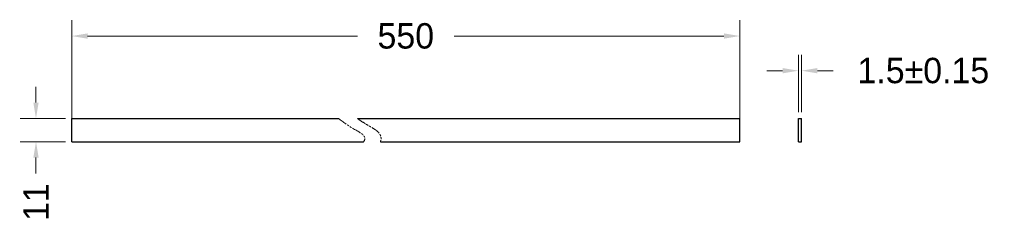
# Model space of a CAD drawing. Extents: x 825 to 1291, y 597 to 694.
import ezdxf

# ---------------------------------------------------------------- set-up
doc = ezdxf.new("R2010")
doc.units = 0
doc.header["$LTSCALE"] = 10
doc.header["$MEASUREMENT"] = 0
doc.linetypes.add('PHANTOM', pattern=[0.8, 0.45, -0.05, 0.1, -0.05, 0.1, -0.05])
doc.layers.get('Defpoints').update_dxf_attribs({"linetype": 'CONTINUOUS'})
doc.layers.add('实线', color=7, linetype='CONTINUOUS', lineweight=30)
doc.layers.add('标注', color=5, linetype='CONTINUOUS', lineweight=15)
doc.dimstyles.new('标注', dxfattribs={"dimscale": 15, "dimtxt": 2, "dimasz": 0.5, "dimexe": 0.5, "dimexo": 0.2, "dimgap": 0.5, "dimtad": 0, "dimdec": 1, "dimdsep": 46, "dimtxsty": 'Standard', "dimcen": 0, "dimclrd": 256, "dimclre": 256, "dimclrt": 7, "dimadec": 1, "dimazin": 2, "dimtfac": 1, "dimtdec": 1, "dimtofl": 0, "dimtmove": 0, "dimatfit": 3, "dimfxl": 0, "dimtolj": 1, "dimtzin": 0, "dimlwd": 9, "dimlwe": 9, "dimarcsym": 0})

# ---------------------------------------------------------------- blocks, each defined once
blk = doc.blocks.new('*D5')
at = {"layer": 'Defpoints', "color": 0}
for p in [(1165.66, 686.24), (849.48, 636.28), (1165.66, 636.28)]:
    blk.add_point(p, dxfattribs=at)
at = {"layer": '标注', "lineweight": 9}
for p, q in [((849.48, 639.28), (849.48, 693.74)), ((1165.66, 639.28), (1165.66, 693.74)), ((856.98, 686.24), (984.64, 686.24)), ((1158.16, 686.24), (1030.49, 686.24))]:
    blk.add_line(p, q, dxfattribs=at)
at = {"layer": '标注'}
for points in [[(856.98, 687.49), (856.98, 684.99), (849.48, 686.24)], [(1158.16, 687.49), (1158.16, 684.99), (1165.66, 686.24)]]:
    blk.add_solid(points, dxfattribs=at)
at = {"layer": '标注', "color": 7, "insert": (1007.57, 686.24), "char_height": 12, "attachment_point": 5}
blk.add_mtext('\\A1;550', dxfattribs=at)
blk = doc.blocks.new('*D6')
at = {"layer": 'Defpoints', "color": 0}
for p in [(1194.87, 669.87), (1193.37, 647.28), (1194.87, 647.28)]:
    blk.add_point(p, dxfattribs=at)
at = {"layer": '标注', "lineweight": 9}
for p, q in [((1193.37, 650.28), (1193.37, 677.37)), ((1194.87, 650.28), (1194.87, 677.37)), ((1185.87, 669.87), (1178.37, 669.87)), ((1202.37, 669.87), (1209.87, 669.87))]:
    blk.add_line(p, q, dxfattribs=at)
at = {"layer": '标注'}
for points in [[(1185.87, 671.12), (1185.87, 668.62), (1193.37, 669.87)], [(1202.37, 671.12), (1202.37, 668.62), (1194.87, 669.87)]]:
    blk.add_solid(points, dxfattribs=at)
at = {"layer": '标注', "color": 7, "insert": (1252.51, 669.87), "char_height": 12, "attachment_point": 5}
blk.add_mtext('\\A1;1.5±{\\f??|b0|i0|c0|p54;0.15}', dxfattribs=at)
blk = doc.blocks.new('*D7')
at = {"layer": 'Defpoints', "color": 0}
for p in [(849.48, 647.28), (832.56, 636.28), (849.48, 636.28)]:
    blk.add_point(p, dxfattribs=at)
at = {"layer": '标注', "lineweight": 9}
for p, q in [((832.56, 654.78), (832.56, 662.28)), ((846.48, 647.28), (825.06, 647.28)), ((846.48, 636.28), (825.06, 636.28)), ((832.56, 628.78), (832.56, 621.28))]:
    blk.add_line(p, q, dxfattribs=at)
at = {"layer": '标注'}
for points in [[(831.31, 654.78), (833.81, 654.78), (832.56, 647.28)], [(831.31, 628.78), (833.81, 628.78), (832.56, 636.28)]]:
    blk.add_solid(points, dxfattribs=at)
at = {"layer": '标注', "color": 7, "insert": (832.56, 607.78), "char_height": 12, "attachment_point": 5, "rotation": 90}
blk.add_mtext('\\A1;11', dxfattribs=at)

msp = doc.modelspace()

# ---------------------------------------------------------------- linework, layer by layer
at = {"layer": '实线'}
for p, q in [((849.48, 647.28), (975.7, 647.28)), ((849.48, 636.28), (849.48, 647.28)), ((984.71, 647.28), (1165.66, 647.28)), ((1165.66, 636.28), (1165.66, 647.28)), ((1193.37, 636.28), (1193.37, 647.28)), ((1193.37, 647.28), (1194.87, 647.28)), ((1194.87, 636.28), (1194.87, 647.28)), ((849.48, 636.28), (987.58, 636.28)), ((995.53, 636.28), (1165.66, 636.28)), ((1193.37, 636.28), (1194.87, 636.28))]:
    msp.add_line(p, q, dxfattribs=at)
at = {"layer": '标注', "linetype": 'PHANTOM'}
for points, knots in [([(975.7, 647.28), (977.93, 645.54), (982.25, 642.56), (988.82, 639.18), (988.08, 636.98), (987.58, 636.28)], [13.357203, 13.357203, 13.357203, 13.357203, 21.741385, 27.953216, 30.678583, 30.678583, 30.678583, 30.678583]), ([(984.71, 647.28), (985.83, 646.47), (987.02, 645.67), (988.78, 644.59), (989.28, 644.29), (990.11, 643.8), (990.45, 643.61), (991.14, 643.21), (991.49, 643.01), (992.34, 642.5), (992.84, 642.19), (993.79, 641.51), (994.24, 641.14), (994.9, 640.43), (995.13, 640.14), (995.46, 639.57), (995.57, 639.33), (995.74, 638.84), (995.8, 638.59), (995.87, 638.11), (995.87, 637.86), (995.83, 637.21), (995.74, 636.81), (995.58, 636.39), (995.56, 636.33), (995.53, 636.28)], [15.982166, 15.982166, 15.982166, 15.982166, 20.026628, 20.026628, 21.563532, 21.563532, 22.551028, 22.551028, 23.538524, 23.538524, 24.952252, 24.952252, 26.365979, 26.365979, 27.210069, 27.210069, 27.751004, 27.751004, 28.224252, 28.224252, 28.6975, 28.6975, 29.531545, 29.531545, 29.670491, 29.670491, 29.670491, 29.670491])]:
    msp.add_open_spline(points, degree=3, knots=knots, dxfattribs=at)

# ---------------------------------------------------------------- dimensions: what is measured, and where the dimension line sits
at = {"layer": '标注'}
for base, p1, p2, text, picture, middle in [((1165.66, 686.24), (849.48, 636.28), (1165.66, 636.28), '550', '*D5', (1007.57, 686.24)), ((1194.87, 669.87), (1193.37, 647.28), (1194.87, 647.28), '<>%%p{\\f??|b0|i0|c0|p54;0.15}', '*D6', (1252.51, 669.87))]:
    dim = msp.add_linear_dim(base=base, p1=p1, p2=p2, text=text, dimstyle='标注', override={"dimtxt": 0.8}, dxfattribs=at)
    dim.commit()
    dim.dimension.update_dxf_attribs({"geometry": picture, "text_midpoint": middle})
dim = msp.add_linear_dim(base=(832.56, 636.28), p1=(849.48, 647.28), p2=(849.48, 636.28), angle=90, dimstyle='标注', override={"dimtxt": 0.8}, dxfattribs=at)
dim.commit()
dim.dimension.update_dxf_attribs({"geometry": '*D7', "text_midpoint": (832.56, 607.78), "dimtype": 160})

doc.saveas('drawing.dxf')
